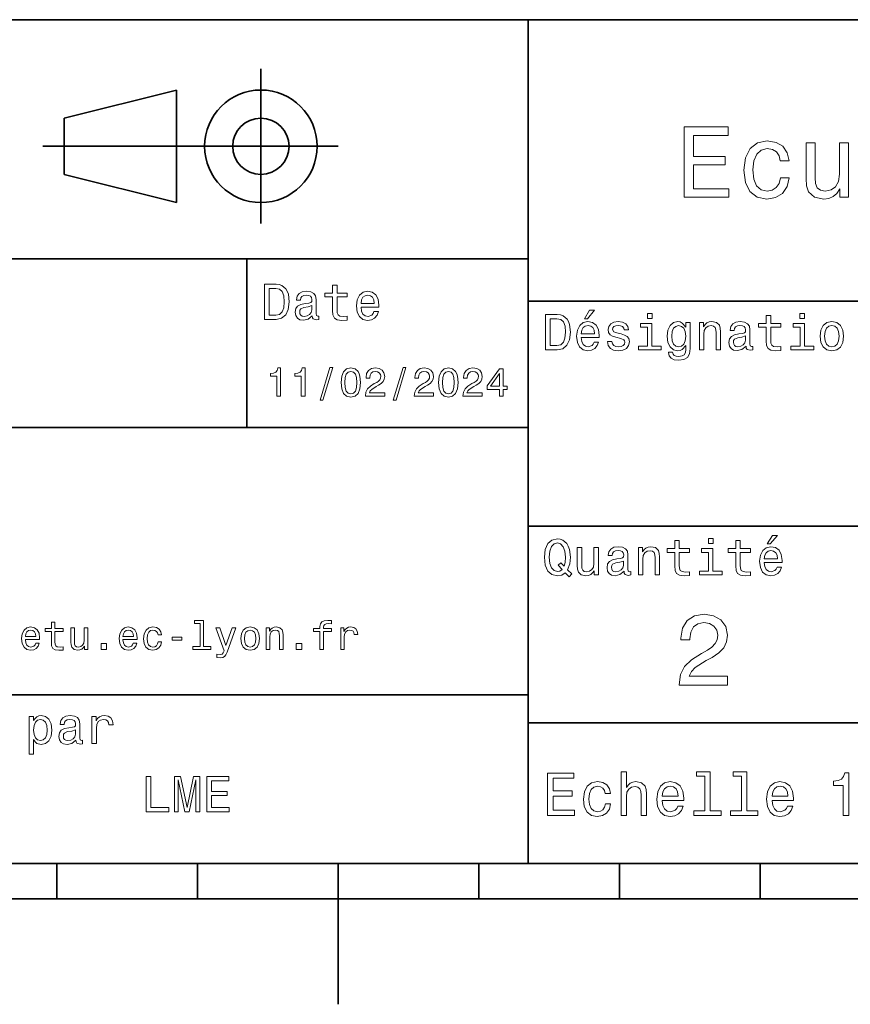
# Model space of a CAD drawing. Extents: x 0 to 297, y 0 to 210.
# Tile 5 of 9: x 126 to 185, y 0 to 70. Entities that reach past the tile are written whole.
import ezdxf

# ---------------------------------------------------------------- set-up
doc = ezdxf.new("R2010")
doc.units = 0

msp = doc.modelspace()

# ---------------------------------------------------------------- linework, layer by layer
at = {"color": 7, "lineweight": 35}
for p, q in [((97, 70), (287, 70)), ((162, 10), (162, 70)), ((127.5, 61), (148.5, 61)), ((97, 53), (162, 53)), ((162, 50), (287, 50)), ((97, 41), (162, 41)), ((162, 34), (287, 34)), ((97, 22), (162, 22)), ((162, 20), (287, 20)), ((10, 10), (287, 10)), ((97, 10), (287, 10)), ((98.5, 7.5), (198.5, 7.5))]:
    msp.add_line(p, q, dxfattribs=at)
at = {"color": 7, "lineweight": 35, "ltscale": 0.275}
msp.add_line((143, 55.5), (143, 66.5), dxfattribs=at)
at = {"color": 7, "lineweight": 35, "ltscale": 0.206155}
for p, q in [((129, 63), (137, 65)), ((137, 57), (129, 59))]:
    msp.add_line(p, q, dxfattribs=at)
at = {"color": 7, "lineweight": 35, "ltscale": 0.2}
msp.add_line((137, 65), (137, 57), dxfattribs=at)
at = {"color": 7, "lineweight": 35, "ltscale": 0.1}
msp.add_line((129, 59), (129, 63), dxfattribs=at)
at = {"color": 7, "lineweight": 35, "ltscale": 0.3}
msp.add_line((142, 41), (142, 53), dxfattribs=at)
at = {"color": 7, "lineweight": 35, "ltscale": 0.0625}
for p, q in [((128.5, 10), (128.5, 7.5)), ((138.5, 10), (138.5, 7.5)), ((158.5, 10), (158.5, 7.5)), ((168.5, 10), (168.5, 7.5)), ((178.5, 10), (178.5, 7.5))]:
    msp.add_line(p, q, dxfattribs=at)
at = {"color": 7, "lineweight": 35, "ltscale": 0.25}
msp.add_line((148.5, 10), (148.5, 0), dxfattribs=at)
at = {"color": 7, "lineweight": 13}
for points in [[(173.109512, 57.381123), (176.279541, 57.381123), (176.279541, 57.986309), (173.772339, 57.986309), (173.772339, 59.679394), (176.005768, 59.679394), (176.005768, 60.277374), (173.772339, 60.277374), (173.772339, 61.775936), (176.221893, 61.775936), (176.221893, 62.381123), (173.109512, 62.381123)], [(179.932281, 59.967579), (180.559082, 59.967579), (180.429398, 60.543945), (180.119598, 60.997837), (179.636887, 61.278816), (179.010086, 61.386887), (178.318436, 61.242794), (177.792511, 60.839336), (177.46109, 60.183716), (177.345825, 59.304752), (177.453888, 58.432995), (177.778091, 57.78458), (178.289627, 57.381123), (178.988464, 57.244236), (179.608063, 57.352303), (180.090775, 57.6549), (180.42218, 58.130402), (180.566284, 58.764408), (179.96109, 58.764408), (179.853027, 58.36095), (179.651291, 58.058357), (179.363113, 57.871037), (179.010086, 57.8134), (178.570602, 57.907059), (178.253601, 58.195244), (178.059082, 58.663544), (177.994232, 59.326366), (178.059082, 59.974781), (178.260803, 60.443081), (178.585007, 60.731266), (179.010086, 60.83213), (179.38472, 60.767288), (179.66571, 60.601585), (179.853027, 60.327808)], [(184.788177, 61.25), (184.154175, 61.25), (184.154175, 59.016571), (184.082123, 58.497837), (183.873199, 58.123196), (183.548996, 57.892651), (183.123917, 57.820602), (182.785294, 57.878242), (182.569168, 58.051151), (182.446686, 58.346542), (182.417862, 58.764408), (182.417862, 61.25), (181.783859, 61.25), (181.783859, 58.706772), (181.805481, 58.195244), (181.942368, 57.770172), (182.360229, 57.381123), (183.030258, 57.244236), (183.390488, 57.294666), (183.700287, 57.424351), (183.966858, 57.647694), (184.182999, 57.971901), (184.182999, 57.381123), (184.788177, 57.381123)], [(144.080688, 51.190563), (143.248566, 51.190563), (143.248566, 48.690563), (144.080688, 48.690563), (144.473343, 48.769814), (144.765137, 49.011169), (144.945251, 49.40382), (145.010086, 49.940563), (144.952454, 50.488113), (144.880402, 50.70425), (144.779541, 50.877163), (144.487747, 51.111313), (144.296829, 51.168949)], [(148.100861, 50.289986), (148.100861, 49.320965), (148.122482, 49.007565), (148.223343, 48.791428), (148.425079, 48.665348), (148.767288, 48.62212), (149.141937, 48.640129), (149.141937, 48.913906), (148.868149, 48.892292), (148.619598, 48.921112), (148.486313, 49.011169), (148.42868, 49.162464), (148.417862, 49.375), (148.417862, 50.289986), (149.141937, 50.289986), (149.141937, 50.560158), (148.417862, 50.560158), (148.417862, 51.125721), (148.100861, 51.125721), (148.100861, 50.560158), (147.553314, 50.560158), (147.553314, 50.289986)], [(144.055481, 50.891571), (144.329254, 50.837536), (144.516571, 50.671829), (144.628235, 50.376442), (144.664261, 49.940563), (144.624634, 49.519093), (144.51297, 49.223705), (144.322052, 49.047192), (144.055481, 48.989555), (143.583572, 48.989555), (143.583572, 50.891571)], [(146.656342, 48.942726), (146.656342, 48.931919), (146.674347, 48.809441), (146.728394, 48.722984), (146.955338, 48.654541), (147.131851, 48.683357), (147.131851, 48.928314), (147.056198, 48.917507), (146.955338, 48.96434), (146.937317, 49.108429), (146.937317, 50.109871), (146.894089, 50.365635), (146.768005, 50.54575), (146.548264, 50.65382), (146.23848, 50.693443), (145.935883, 50.650219), (145.71254, 50.52774), (145.572052, 50.336815), (145.525223, 50.084656), (145.525223, 50.063042), (145.809799, 50.063042), (145.835022, 50.21434), (145.914261, 50.322407), (146.043945, 50.387249), (146.227661, 50.412464), (146.404175, 50.394455), (146.530258, 50.34042), (146.605911, 50.246758), (146.631119, 50.117077), (146.616714, 49.965778), (146.559082, 49.890129), (146.414978, 49.854107), (146.144806, 49.825291), (145.835022, 49.760448), (145.61528, 49.645176), (145.485596, 49.465057), (145.445969, 49.19849), (145.481995, 48.960735), (145.593658, 48.784222), (145.773773, 48.67255), (146.022339, 48.632927), (146.357346, 48.708576)], [(150.121765, 49.565922), (151.389771, 49.565922), (151.393372, 49.713619), (151.335739, 50.127884), (151.177231, 50.437683), (150.925079, 50.625), (150.590057, 50.693443), (150.262253, 50.621399), (150.010086, 50.41967), (149.847977, 50.091862), (149.790344, 49.659584), (149.844376, 49.216499), (150.006485, 48.892292), (150.255051, 48.690563), (150.579254, 48.62212), (150.860229, 48.668949), (151.090775, 48.791428), (151.260086, 48.98595), (151.357346, 49.245319), (151.043945, 49.245319), (150.979111, 49.101227), (150.885452, 48.993156), (150.618881, 48.9067), (150.413544, 48.946327), (150.258652, 49.072407), (150.157776, 49.27774), (150.121765, 49.555115)], [(150.121765, 49.832493), (150.161377, 50.081055), (150.258652, 50.264771), (150.406342, 50.376442), (150.600861, 50.416069), (150.791794, 50.376442), (150.939484, 50.264771), (151.029541, 50.081055), (151.061966, 49.832493)], [(146.620316, 49.367798), (146.577087, 49.180477), (146.461823, 49.036385), (146.28891, 48.942726), (146.07637, 48.910305), (145.939484, 48.928314), (145.842224, 48.98595), (145.780975, 49.086815), (145.76297, 49.227306), (145.777374, 49.353386), (145.835022, 49.443443), (146.065567, 49.544312), (146.357346, 49.587536), (146.620316, 49.673992)], [(164.080688, 49.030979), (163.248566, 49.030979), (163.248566, 46.530979), (164.080688, 46.530979), (164.473343, 46.610229), (164.765137, 46.851585), (164.945251, 47.244236), (165.010086, 47.780979), (164.952454, 48.328529), (164.880402, 48.544666), (164.779541, 48.717579), (164.487747, 48.951729), (164.296829, 49.009365)], [(166.004318, 48.728386), (166.216858, 48.728386), (166.717575, 49.340778), (166.364548, 49.340778)], [(170.824203, 49.117435), (170.489197, 49.117435), (170.489197, 48.757202), (170.824203, 48.757202)], [(181.667145, 49.117435), (181.332138, 49.117435), (181.332138, 48.757202), (181.667145, 48.757202)], [(164.055481, 48.731987), (164.329254, 48.677952), (164.516571, 48.512245), (164.628235, 48.216858), (164.664261, 47.780979), (164.624634, 47.359509), (164.51297, 47.064121), (164.322052, 46.887608), (164.055481, 46.829971), (163.583572, 46.829971), (163.583572, 48.731987)], [(165.784576, 47.406338), (167.052597, 47.406338), (167.056198, 47.554035), (166.998566, 47.9683), (166.840057, 48.278099), (166.587891, 48.465416), (166.252884, 48.533859), (165.925079, 48.461815), (165.672913, 48.260086), (165.510803, 47.932278), (165.453171, 47.5), (165.507202, 47.056915), (165.669312, 46.732708), (165.917862, 46.530979), (166.242081, 46.462536), (166.523056, 46.509365), (166.753601, 46.631844), (166.922913, 46.826366), (167.020172, 47.085735), (166.706772, 47.085735), (166.641937, 46.941643), (166.548264, 46.833572), (166.281708, 46.747116), (166.07637, 46.786743), (165.921463, 46.912823), (165.820602, 47.118156), (165.784576, 47.395531)], [(168.623199, 47.658501), (168.317001, 47.730545), (168.090057, 47.8134), (168.014404, 47.982708), (168.036026, 48.101585), (168.111664, 48.188038), (168.234146, 48.242073), (168.41066, 48.263687), (168.579971, 48.242073), (168.713257, 48.177231), (168.799713, 48.079971), (168.835739, 47.950287), (169.145538, 47.950287), (169.145538, 47.957493), (169.091492, 48.191643), (168.943802, 48.375359), (168.713257, 48.490635), (168.41066, 48.533859), (168.104462, 48.490635), (167.881119, 48.371758), (167.740631, 48.195244), (167.697403, 47.971901), (167.729828, 47.755764), (167.830688, 47.604465), (167.996399, 47.496399), (168.237747, 47.42075), (168.590775, 47.334293), (168.806915, 47.244236), (168.864548, 47.172188), (168.886169, 47.064121), (168.853745, 46.930836), (168.767288, 46.829971), (168.626801, 46.765129), (168.439484, 46.743515), (168.241348, 46.765129), (168.09726, 46.840778), (168, 46.963257), (167.960373, 47.132565), (167.654175, 47.132565), (167.704605, 46.844379), (167.85231, 46.635445), (168.086456, 46.509365), (168.41066, 46.462536), (168.749283, 46.509365), (168.997833, 46.635445), (169.149139, 46.837173), (169.203171, 47.100143), (169.163544, 47.327087), (169.05188, 47.481987), (168.868149, 47.582851)], [(170.8134, 46.79755), (170.8134, 48.400574), (169.999283, 48.400574), (169.999283, 48.130402), (170.496399, 48.130402), (170.496399, 46.79755), (169.847977, 46.79755), (169.847977, 46.530979), (171.469025, 46.530979), (171.469025, 46.79755)], [(173.518738, 46.617435), (173.518738, 48.465416), (173.216141, 48.465416), (173.216141, 48.152016), (172.967575, 48.4366), (172.816284, 48.508644), (172.646973, 48.533859), (172.340775, 48.461815), (172.103027, 48.260086), (171.94812, 47.935879), (171.894089, 47.5), (171.94812, 47.060516), (172.103027, 46.736309), (172.340775, 46.530979), (172.646973, 46.462536), (172.819885, 46.487751), (172.963974, 46.552593), (173.216141, 46.826366), (173.216141, 46.552593), (173.187317, 46.336456), (173.108063, 46.181557), (172.956772, 46.091499), (172.729828, 46.059078), (172.531708, 46.080692), (172.391205, 46.134727), (172.30835, 46.228386), (172.283142, 46.354465), (171.976944, 46.354465), (171.976944, 46.340057), (172.023773, 46.109509), (172.167862, 45.9366), (172.398407, 45.824928), (172.711823, 45.785301), (173.086456, 45.839336), (173.335022, 45.990635), (173.47551, 46.253601)], [(174.181549, 46.530979), (174.498566, 46.530979), (174.498566, 47.647694), (174.530975, 47.903458), (174.635452, 48.090778), (174.797546, 48.206051), (175.013687, 48.249279), (175.1866, 48.213257), (175.294662, 48.115993), (175.348709, 47.953888), (175.366714, 47.737751), (175.366714, 46.530979), (175.683716, 46.530979), (175.683716, 47.802593), (175.669312, 48.058357), (175.604462, 48.270893), (175.391937, 48.465416), (175.060516, 48.533859), (174.876801, 48.508644), (174.721909, 48.440201), (174.588623, 48.324928), (174.484146, 48.170029), (174.484146, 48.465416), (174.181549, 48.465416)], [(177.499283, 46.783142), (177.499283, 46.772335), (177.517288, 46.649857), (177.57132, 46.5634), (177.798264, 46.494957), (177.974777, 46.523773), (177.974777, 46.76873), (177.899139, 46.757923), (177.798264, 46.804756), (177.780258, 46.948845), (177.780258, 47.950287), (177.73703, 48.206051), (177.610947, 48.386166), (177.391205, 48.494236), (177.081406, 48.533859), (176.778824, 48.490635), (176.555481, 48.368156), (176.414978, 48.177231), (176.368149, 47.925072), (176.368149, 47.903458), (176.65274, 47.903458), (176.677948, 48.054756), (176.757202, 48.162823), (176.886887, 48.227665), (177.070602, 48.25288), (177.247116, 48.234871), (177.373199, 48.180836), (177.448853, 48.087173), (177.47406, 47.957493), (177.459656, 47.806194), (177.402023, 47.730545), (177.257919, 47.694523), (176.987747, 47.665707), (176.677948, 47.600864), (176.458206, 47.485592), (176.328537, 47.305473), (176.28891, 47.038906), (176.324921, 46.801151), (176.4366, 46.624638), (176.616714, 46.512966), (176.86528, 46.473343), (177.200287, 46.548992)], [(178.943802, 48.130402), (178.943802, 47.161381), (178.965424, 46.84798), (179.066284, 46.631844), (179.268005, 46.505764), (179.610229, 46.462536), (179.984863, 46.480545), (179.984863, 46.754322), (179.71109, 46.732708), (179.46254, 46.761528), (179.329254, 46.851585), (179.271606, 47.00288), (179.260803, 47.215416), (179.260803, 48.130402), (179.984863, 48.130402), (179.984863, 48.400574), (179.260803, 48.400574), (179.260803, 48.966137), (178.943802, 48.966137), (178.943802, 48.400574), (178.396255, 48.400574), (178.396255, 48.130402)], [(181.656342, 46.79755), (181.656342, 48.400574), (180.842224, 48.400574), (180.842224, 48.130402), (181.33934, 48.130402), (181.33934, 46.79755), (180.690918, 46.79755), (180.690918, 46.530979), (182.311966, 46.530979), (182.311966, 46.79755)], [(182.762253, 47.496399), (182.819885, 47.056915), (182.985596, 46.732708), (183.248566, 46.530979), (183.601593, 46.462536), (183.951004, 46.530979), (184.213974, 46.729107), (184.379684, 47.053314), (184.440918, 47.496399), (184.379684, 47.935879), (184.213974, 48.263687), (183.951004, 48.461815), (183.601593, 48.533859), (183.248566, 48.461815), (182.985596, 48.260086), (182.819885, 47.935879)], [(165.784576, 47.672909), (165.824203, 47.921471), (165.921463, 48.105186), (166.069168, 48.216858), (166.263687, 48.256485), (166.454605, 48.216858), (166.60231, 48.105186), (166.692368, 47.921471), (166.724777, 47.672909)], [(172.221909, 47.5), (172.254318, 47.820606), (172.351593, 48.058357), (172.502884, 48.198845), (172.704605, 48.249279), (172.917145, 48.198845), (173.075653, 48.058357), (173.172913, 47.820606), (173.208939, 47.5), (173.172913, 47.172188), (173.075653, 46.938038), (172.917145, 46.793949), (172.704605, 46.747116), (172.502884, 46.793949), (172.351593, 46.938038), (172.254318, 47.175793)], [(183.086456, 47.5), (183.118881, 47.824207), (183.219742, 48.058357), (183.381851, 48.20245), (183.601593, 48.25288), (183.817719, 48.20245), (183.979828, 48.061958), (184.080688, 47.824207), (184.116714, 47.5), (184.080688, 47.172188), (183.979828, 46.934437), (183.817719, 46.790344), (183.601593, 46.743515), (183.381851, 46.790344), (183.219742, 46.934437), (183.118881, 47.172188)], [(177.463257, 47.208214), (177.420029, 47.020893), (177.304749, 46.876801), (177.131851, 46.783142), (176.919312, 46.750721), (176.782425, 46.76873), (176.68515, 46.826366), (176.623917, 46.927231), (176.605911, 47.067722), (176.620316, 47.193802), (176.677948, 47.283859), (176.908508, 47.384727), (177.200287, 47.427952), (177.463257, 47.514408)], [(144.14122, 43.224785), (144.403458, 43.224785), (144.403458, 45.239193), (144.207504, 45.239193), (144.155624, 45.0634), (144.05188, 44.945248), (143.893372, 44.876083), (143.674362, 44.853027), (143.674362, 44.648415), (144.14122, 44.648415)], [(145.876083, 43.224785), (146.138336, 43.224785), (146.138336, 45.239193), (145.942368, 45.239193), (145.890488, 45.0634), (145.786743, 44.945248), (145.62825, 44.876083), (145.409225, 44.853027), (145.409225, 44.648415), (145.876083, 44.648415)], [(147.213257, 42.956772), (147.412109, 42.956772), (148.109512, 45.279541), (147.907791, 45.279541)], [(148.703171, 44.201729), (148.746399, 43.749279), (148.881851, 43.426514), (149.097992, 43.230549), (149.397705, 43.167149), (149.694534, 43.230549), (149.910675, 43.426514), (150.043228, 43.749279), (150.08934, 44.201729), (150.043228, 44.651299), (149.98848, 44.829971), (149.910675, 44.976948), (149.694534, 45.172913), (149.397705, 45.239193), (149.097992, 45.172913), (148.881851, 44.974064), (148.746399, 44.651299)], [(148.979828, 44.201729), (149.002884, 44.550434), (149.074936, 44.801155), (149.20462, 44.948128), (149.397705, 45), (149.587906, 44.948128), (149.71759, 44.801155), (149.789627, 44.550434), (149.812683, 44.201729), (149.789627, 43.850143), (149.71759, 43.599426), (149.587906, 43.45245), (149.397705, 43.403458), (149.20462, 43.45245), (149.074936, 43.599426), (149.002884, 43.850143)], [(150.429398, 43.224785), (151.804047, 43.224785), (151.804047, 43.472622), (150.71759, 43.472622), (150.778107, 43.60807), (150.881851, 43.720463), (151.201736, 43.925072), (151.371765, 44.011528), (151.561966, 44.135448), (151.697418, 44.279541), (151.775223, 44.44957), (151.804047, 44.642651), (151.755051, 44.884727), (151.619598, 45.074928), (151.412109, 45.195965), (151.144104, 45.239193), (150.867447, 45.190201), (150.657059, 45.054756), (150.521622, 44.838619), (150.47551, 44.553314), (150.47551, 44.51297), (150.737762, 44.51297), (150.737762, 44.536022), (150.763687, 44.731991), (150.841507, 44.876083), (150.965424, 44.9683), (151.129684, 45), (151.296829, 44.971184), (151.420746, 44.899136), (151.50145, 44.786743), (151.530258, 44.645535), (151.510086, 44.51297), (151.455338, 44.400578), (151.363113, 44.302593), (151.236313, 44.216141), (151.066284, 44.12392), (150.783859, 43.945248), (150.585022, 43.755043), (150.466858, 43.524498), (150.429398, 43.233429)], [(152.417877, 42.956772), (152.616714, 42.956772), (153.314133, 45.279541), (153.112396, 45.279541)], [(153.899139, 43.224785), (155.273773, 43.224785), (155.273773, 43.472622), (154.187317, 43.472622), (154.247849, 43.60807), (154.351593, 43.720463), (154.671478, 43.925072), (154.841507, 44.011528), (155.031708, 44.135448), (155.167145, 44.279541), (155.244965, 44.44957), (155.273773, 44.642651), (155.224792, 44.884727), (155.08934, 45.074928), (154.881851, 45.195965), (154.613831, 45.239193), (154.337173, 45.190201), (154.126801, 45.054756), (153.991364, 44.838619), (153.945251, 44.553314), (153.945251, 44.51297), (154.207504, 44.51297), (154.207504, 44.536022), (154.233429, 44.731991), (154.311249, 44.876083), (154.435165, 44.9683), (154.599426, 45), (154.766571, 44.971184), (154.890488, 44.899136), (154.971191, 44.786743), (155, 44.645535), (154.979828, 44.51297), (154.925079, 44.400578), (154.832855, 44.302593), (154.706055, 44.216141), (154.536026, 44.12392), (154.253601, 43.945248), (154.054764, 43.755043), (153.9366, 43.524498), (153.899139, 43.233429)], [(155.642654, 44.201729), (155.685883, 43.749279), (155.821335, 43.426514), (156.037476, 43.230549), (156.337173, 43.167149), (156.634003, 43.230549), (156.850143, 43.426514), (156.982712, 43.749279), (157.028824, 44.201729), (156.982712, 44.651299), (156.927963, 44.829971), (156.850143, 44.976948), (156.634003, 45.172913), (156.337173, 45.239193), (156.037476, 45.172913), (155.821335, 44.974064), (155.685883, 44.651299)], [(155.919312, 44.201729), (155.942368, 44.550434), (156.01442, 44.801155), (156.144104, 44.948128), (156.337173, 45), (156.527374, 44.948128), (156.657059, 44.801155), (156.729111, 44.550434), (156.752167, 44.201729), (156.729111, 43.850143), (156.657059, 43.599426), (156.527374, 43.45245), (156.337173, 43.403458), (156.144104, 43.45245), (156.01442, 43.599426), (155.942368, 43.850143)], [(157.368881, 43.224785), (158.743515, 43.224785), (158.743515, 43.472622), (157.657059, 43.472622), (157.71759, 43.60807), (157.821335, 43.720463), (158.14122, 43.925072), (158.311249, 44.011528), (158.50145, 44.135448), (158.636887, 44.279541), (158.714706, 44.44957), (158.743515, 44.642651), (158.694534, 44.884727), (158.559082, 45.074928), (158.351593, 45.195965), (158.083572, 45.239193), (157.806915, 45.190201), (157.596542, 45.054756), (157.461105, 44.838619), (157.414993, 44.553314), (157.414993, 44.51297), (157.677231, 44.51297), (157.677231, 44.536022), (157.703171, 44.731991), (157.780991, 44.876083), (157.904907, 44.9683), (158.069168, 45), (158.236313, 44.971184), (158.360229, 44.899136), (158.440918, 44.786743), (158.469742, 44.645535), (158.44957, 44.51297), (158.394821, 44.400578), (158.302597, 44.302593), (158.175797, 44.216141), (158.005768, 44.12392), (157.723343, 43.945248), (157.524506, 43.755043), (157.406342, 43.524498), (157.368881, 43.233429)], [(159.965424, 43.224785), (160.224792, 43.224785), (160.224792, 43.720463), (160.510086, 43.720463), (160.510086, 43.951008), (160.224792, 43.951008), (160.224792, 45.181557), (159.96254, 45.181557), (159.086456, 43.974064), (159.086456, 43.720463), (159.965424, 43.720463)], [(159.328537, 43.951008), (159.965424, 44.847263), (159.965424, 43.951008)], [(164.642654, 30.685879), (164.916428, 30.401297), (165.107346, 30.592218), (164.811966, 30.894812), (164.963257, 31.305475), (165.010086, 31.780979), (164.941635, 32.339336), (164.862396, 32.56628), (164.757919, 32.753601), (164.46254, 33.009365), (164.282425, 33.074207), (164.08429, 33.099422), (163.702454, 33.009365), (163.41066, 32.757202), (163.223343, 32.342937), (163.158508, 31.780979), (163.223343, 31.219019), (163.407059, 30.804754), (163.698853, 30.54899), (164.08429, 30.462536), (164.39769, 30.520172)], [(172.438034, 32.130402), (172.438034, 31.161383), (172.459656, 30.847982), (172.560516, 30.631844), (172.762253, 30.505762), (173.104462, 30.462536), (173.479111, 30.480547), (173.479111, 30.754322), (173.205338, 30.732708), (172.956772, 30.761526), (172.823486, 30.851583), (172.765854, 31.002882), (172.755035, 31.215418), (172.755035, 32.130402), (173.479111, 32.130402), (173.479111, 32.400574), (172.755035, 32.400574), (172.755035, 32.966137), (172.438034, 32.966137), (172.438034, 32.400574), (171.890488, 32.400574), (171.890488, 32.130402)], [(175.161377, 33.117435), (174.82637, 33.117435), (174.82637, 32.757202), (175.161377, 32.757202)], [(176.775223, 32.130402), (176.775223, 31.161383), (176.796829, 30.847982), (176.89769, 30.631844), (177.099426, 30.505762), (177.44165, 30.462536), (177.816284, 30.480547), (177.816284, 30.754322), (177.542511, 30.732708), (177.293945, 30.761526), (177.16066, 30.851583), (177.103027, 31.002882), (177.092224, 31.215418), (177.092224, 32.130402), (177.816284, 32.130402), (177.816284, 32.400574), (177.092224, 32.400574), (177.092224, 32.966137), (176.775223, 32.966137), (176.775223, 32.400574), (176.227661, 32.400574), (176.227661, 32.130402)], [(179.015854, 32.728386), (179.228394, 32.728386), (179.729111, 33.340778), (179.376083, 33.340778)], [(164.41571, 30.916426), (164.260803, 30.801151), (164.08429, 30.765129), (163.850143, 30.829971), (163.666428, 31.024494), (163.543945, 31.341497), (163.504318, 31.780979), (163.543945, 32.216858), (163.662827, 32.537464), (163.846542, 32.731987), (164.08429, 32.80043), (164.318451, 32.731987), (164.502167, 32.533859), (164.621033, 32.213257), (164.664261, 31.780979), (164.631851, 31.40634), (164.5634, 31.150576), (164.329254, 31.395533), (164.13472, 31.211815)], [(166.998566, 32.465416), (166.681549, 32.465416), (166.681549, 31.348703), (166.645538, 31.089336), (166.541061, 30.902016), (166.378967, 30.786743), (166.166428, 30.750719), (165.997116, 30.779539), (165.889053, 30.865993), (165.827805, 31.013687), (165.8134, 31.222622), (165.8134, 32.465416), (165.496399, 32.465416), (165.496399, 31.193804), (165.507202, 30.93804), (165.575653, 30.725504), (165.784576, 30.530979), (166.119598, 30.462536), (166.299713, 30.487751), (166.454605, 30.552593), (166.587891, 30.664265), (166.695969, 30.826368), (166.695969, 30.530979), (166.998566, 30.530979)], [(168.824921, 30.78314), (168.824921, 30.772333), (168.842941, 30.649855), (168.896973, 30.5634), (169.123917, 30.494957), (169.30043, 30.523775), (169.30043, 30.768732), (169.224777, 30.757925), (169.123917, 30.804754), (169.105911, 30.948847), (169.105911, 31.950287), (169.062683, 32.206051), (168.9366, 32.386166), (168.716858, 32.494236), (168.407059, 32.533859), (168.104462, 32.490635), (167.881119, 32.368156), (167.740631, 32.177231), (167.693802, 31.925072), (167.693802, 31.903458), (167.978394, 31.903458), (168.003601, 32.054756), (168.082855, 32.162823), (168.21254, 32.227665), (168.396255, 32.25288), (168.572769, 32.234871), (168.698853, 32.180836), (168.77449, 32.087173), (168.799713, 31.957493), (168.785309, 31.806194), (168.727661, 31.730547), (168.583572, 31.694523), (168.3134, 31.665705), (168.003601, 31.600864), (167.783859, 31.48559), (167.654175, 31.305475), (167.614548, 31.038904), (167.650574, 30.801151), (167.762253, 30.62464), (167.942368, 30.512968), (168.190918, 30.473343), (168.52594, 30.54899)], [(169.844376, 30.530979), (170.161377, 30.530979), (170.161377, 31.647694), (170.193802, 31.903458), (170.298279, 32.090778), (170.460373, 32.206051), (170.676514, 32.249279), (170.849426, 32.213257), (170.957489, 32.115993), (171.011536, 31.95389), (171.029541, 31.737751), (171.029541, 30.530979), (171.346542, 30.530979), (171.346542, 31.802593), (171.332138, 32.058357), (171.267288, 32.270893), (171.054749, 32.465416), (170.723343, 32.533859), (170.539627, 32.508644), (170.38472, 32.440201), (170.251434, 32.324928), (170.146973, 32.170029), (170.146973, 32.465416), (169.844376, 32.465416)], [(175.150574, 30.79755), (175.150574, 32.400574), (174.336456, 32.400574), (174.336456, 32.130402), (174.833572, 32.130402), (174.833572, 30.79755), (174.185165, 30.79755), (174.185165, 30.530979), (175.806198, 30.530979), (175.806198, 30.79755)], [(178.796112, 31.40634), (180.064117, 31.40634), (180.067719, 31.554033), (180.010086, 31.9683), (179.851593, 32.278099), (179.599426, 32.465416), (179.264404, 32.533859), (178.9366, 32.461815), (178.684433, 32.260086), (178.522339, 31.932276), (178.464691, 31.5), (178.518738, 31.056915), (178.680832, 30.732708), (178.929398, 30.530979), (179.253601, 30.462536), (179.534576, 30.509365), (179.765137, 30.631844), (179.934433, 30.826368), (180.031708, 31.085733), (179.718292, 31.085733), (179.653458, 30.941643), (179.559799, 30.833572), (179.293228, 30.747118), (179.087891, 30.786743), (178.932999, 30.912823), (178.832138, 31.118155), (178.796112, 31.395533)], [(178.796112, 31.672911), (178.835739, 31.921469), (178.932999, 32.105186), (179.080688, 32.216858), (179.275208, 32.256485), (179.466141, 32.216858), (179.613831, 32.105186), (179.703888, 31.921469), (179.736313, 31.672911)], [(168.78891, 31.208212), (168.745682, 31.020893), (168.630402, 30.876801), (168.457489, 30.78314), (168.244965, 30.750719), (168.108063, 30.768732), (168.010803, 30.826368), (167.94957, 30.927233), (167.931549, 31.067722), (167.945969, 31.193804), (168.003601, 31.283861), (168.234146, 31.384726), (168.52594, 31.427954), (168.78891, 31.514408)], [(172.742065, 22.700289), (176.178665, 22.700289), (176.178665, 23.319885), (173.462524, 23.319885), (173.613831, 23.658503), (173.873199, 23.939482), (174.672897, 24.45101), (175.097977, 24.667147), (175.573486, 24.976946), (175.912094, 25.337177), (176.106628, 25.762249), (176.178665, 26.244957), (176.056183, 26.850143), (175.717575, 27.325649), (175.198837, 27.628242), (174.528809, 27.736313), (173.837173, 27.613834), (173.311234, 27.275217), (172.97261, 26.734871), (172.857346, 26.021614), (172.857346, 25.92075), (173.512955, 25.92075), (173.512955, 25.978386), (173.577805, 26.4683), (173.772324, 26.828531), (174.082123, 27.059078), (174.492783, 27.138329), (174.91066, 27.066282), (175.220459, 26.886168), (175.42218, 26.605188), (175.494232, 26.252163), (175.443802, 25.92075), (175.306915, 25.639771), (175.076355, 25.394814), (174.759354, 25.178675), (174.33429, 24.948128), (173.628235, 24.501442), (173.131119, 24.025938), (172.835724, 23.449568), (172.742065, 22.721903)], [(126.250725, 25.925074), (127.265129, 25.925074), (127.268013, 26.043228), (127.221909, 26.374641), (127.0951, 26.622478), (126.893372, 26.772335), (126.625366, 26.827091), (126.363113, 26.769453), (126.161385, 26.60807), (126.0317, 26.345821), (125.985596, 26), (126.028824, 25.645535), (126.158501, 25.386168), (126.357353, 25.224785), (126.616714, 25.170031), (126.841499, 25.207495), (127.02594, 25.305477), (127.161385, 25.461096), (127.239197, 25.668589), (126.988472, 25.668589), (126.9366, 25.553314), (126.861671, 25.46686), (126.648415, 25.397696), (126.484154, 25.429396), (126.360229, 25.53026), (126.279541, 25.694525), (126.250725, 25.916428)], [(126.250725, 26.138329), (126.282425, 26.337177), (126.360229, 26.48415), (126.478386, 26.573488), (126.63401, 26.605188), (126.786743, 26.573488), (126.9049, 26.48415), (126.976944, 26.337177), (127.002884, 26.138329)], [(128.103745, 26.504324), (128.103745, 25.729107), (128.121033, 25.478388), (128.201736, 25.305477), (128.363113, 25.204613), (128.636887, 25.170031), (128.9366, 25.184439), (128.9366, 25.40346), (128.717575, 25.386168), (128.518738, 25.409224), (128.412109, 25.48127), (128.365997, 25.602306), (128.357346, 25.772335), (128.357346, 26.504324), (128.9366, 26.504324), (128.9366, 26.720463), (128.357346, 26.720463), (128.357346, 27.172913), (128.103745, 27.172913), (128.103745, 26.720463), (127.66571, 26.720463), (127.66571, 26.504324)], [(130.69165, 26.772335), (130.438049, 26.772335), (130.438049, 25.878963), (130.409225, 25.671471), (130.325653, 25.521614), (130.195969, 25.429396), (130.02594, 25.400578), (129.890488, 25.423632), (129.804031, 25.492796), (129.755051, 25.610952), (129.743515, 25.778099), (129.743515, 26.772335), (129.489914, 26.772335), (129.489914, 25.755045), (129.498566, 25.550434), (129.553314, 25.380404), (129.720459, 25.224785), (129.98848, 25.170031), (130.132568, 25.190203), (130.256485, 25.242075), (130.363113, 25.331413), (130.44957, 25.461096), (130.44957, 25.224785), (130.69165, 25.224785)], [(133.190201, 25.925074), (134.20462, 25.925074), (134.207489, 26.043228), (134.161392, 26.374641), (134.034592, 26.622478), (133.832855, 26.772335), (133.56485, 26.827091), (133.302597, 26.769453), (133.100861, 26.60807), (132.971191, 26.345821), (132.925079, 26), (132.968307, 25.645535), (133.097992, 25.386168), (133.296829, 25.224785), (133.556198, 25.170031), (133.780975, 25.207495), (133.965424, 25.305477), (134.100861, 25.461096), (134.17868, 25.668589), (133.927963, 25.668589), (133.876083, 25.553314), (133.801147, 25.46686), (133.587906, 25.397696), (133.42363, 25.429396), (133.299713, 25.53026), (133.219025, 25.694525), (133.190201, 25.916428)], [(133.190201, 26.138329), (133.221909, 26.337177), (133.299713, 26.48415), (133.417877, 26.573488), (133.573486, 26.605188), (133.726227, 26.573488), (133.844391, 26.48415), (133.916428, 26.337177), (133.942368, 26.138329)], [(135.688766, 26.259367), (135.939484, 26.259367), (135.887604, 26.489914), (135.763702, 26.671471), (135.570618, 26.783863), (135.319885, 26.827091), (135.043228, 26.769453), (134.832855, 26.60807), (134.700287, 26.345821), (134.654175, 25.994238), (134.697418, 25.645535), (134.827087, 25.386168), (135.031708, 25.224785), (135.311249, 25.170031), (135.559082, 25.213257), (135.752167, 25.334295), (135.884735, 25.524496), (135.942368, 25.778099), (135.700287, 25.778099), (135.657074, 25.616716), (135.57637, 25.495678), (135.461105, 25.42075), (135.319885, 25.397696), (135.144104, 25.43516), (135.017303, 25.550434), (134.939484, 25.737753), (134.913544, 26.002882), (134.939484, 26.262249), (135.020172, 26.449568), (135.149857, 26.564842), (135.319885, 26.605188), (135.469742, 26.579252), (135.582138, 26.51297), (135.657074, 26.40346)], [(138.677246, 27.080692), (138.677246, 25.438042), (138.155624, 25.438042), (138.155624, 25.224785), (139.44957, 25.224785), (139.44957, 25.438042), (138.930847, 25.438042), (138.930847, 27.293949), (138.279541, 27.293949), (138.279541, 27.080692)], [(140.948135, 26.772335), (140.504333, 25.49856), (140.069168, 26.772335), (139.792511, 26.772335), (140.380402, 25.13833), (140.328537, 24.994238), (140.247849, 24.896255), (140.112396, 24.864553), (139.878967, 24.893373), (139.878967, 24.648417), (140.123932, 24.62536), (140.299713, 24.648417), (140.423645, 24.720463), (140.51297, 24.844381), (140.59079, 25.025938), (141.219025, 26.772335)], [(141.567734, 25.99712), (141.613831, 25.645535), (141.746399, 25.386168), (141.956787, 25.224785), (142.239197, 25.170031), (142.518738, 25.224785), (142.729111, 25.383286), (142.861679, 25.642653), (142.910675, 25.99712), (142.861679, 26.348703), (142.729111, 26.610952), (142.518738, 26.769453), (142.239197, 26.827091), (141.956787, 26.769453), (141.746399, 26.60807), (141.613831, 26.348703)], [(141.827087, 26), (141.853027, 26.259367), (141.933716, 26.446688), (142.063416, 26.56196), (142.239197, 26.602306), (142.412109, 26.56196), (142.541794, 26.449568), (142.622482, 26.259367), (142.651306, 26), (142.622482, 25.737753), (142.541794, 25.547552), (142.412109, 25.432278), (142.239197, 25.394814), (142.063416, 25.432278), (141.933716, 25.547552), (141.853027, 25.737753)], [(143.377533, 25.224785), (143.631134, 25.224785), (143.631134, 26.118156), (143.657074, 26.322767), (143.740646, 26.472624), (143.870331, 26.564842), (144.043243, 26.599424), (144.181564, 26.570606), (144.268021, 26.492796), (144.311249, 26.363113), (144.325653, 26.190203), (144.325653, 25.224785), (144.579254, 25.224785), (144.579254, 26.242077), (144.567734, 26.446688), (144.515854, 26.616716), (144.345825, 26.772335), (144.080704, 26.827091), (143.933731, 26.806917), (143.809814, 26.752163), (143.703186, 26.659943), (143.619598, 26.536024), (143.619598, 26.772335), (143.377533, 26.772335)], [(147.198853, 26.504324), (147.198853, 25.224785), (147.452454, 25.224785), (147.452454, 26.504324), (148.028824, 26.504324), (148.028824, 26.720463), (147.452454, 26.720463), (147.452454, 26.815563), (147.472626, 26.930836), (147.53891, 27.008646), (147.651306, 27.054756), (147.812683, 27.072046), (148.028824, 27.06052), (148.028824, 27.279539), (147.755051, 27.293949), (147.507217, 27.268013), (147.334305, 27.190203), (147.23056, 27.054756), (147.198853, 26.861671), (147.198853, 26.720463), (146.734879, 26.720463), (146.734879, 26.504324)], [(148.677246, 25.224785), (148.930847, 25.224785), (148.930847, 26.10951), (148.956787, 26.322767), (149.034592, 26.475506), (149.161392, 26.567724), (149.331421, 26.599424), (149.458221, 26.579252), (149.553314, 26.521614), (149.610962, 26.423632), (149.631134, 26.291067), (149.887619, 26.291067), (149.853027, 26.524496), (149.757935, 26.691643), (149.599426, 26.792507), (149.383301, 26.827091), (149.236328, 26.804035), (149.109528, 26.746399), (148.997131, 26.648417), (148.907791, 26.515852), (148.907791, 26.772335), (148.677246, 26.772335)], [(136.685883, 25.884727), (137.383286, 25.884727), (137.383286, 26.112392), (136.685883, 26.112392)], [(131.631134, 25.224785), (132.028824, 25.224785), (132.028824, 25.654181), (131.631134, 25.654181)], [(145.510101, 25.224785), (145.907791, 25.224785), (145.907791, 25.654181), (145.510101, 25.654181)], [(126.829254, 20.166426), (126.829254, 20.465418), (126.512253, 20.465418), (126.512253, 17.7817), (126.829254, 17.7817), (126.829254, 18.826368), (126.940926, 18.657061), (127.067009, 18.545389), (127.38401, 18.462536), (127.6866, 18.530979), (127.924355, 18.736311), (128.079254, 19.060518), (128.136887, 19.5), (128.079254, 19.935879), (127.924355, 20.260086), (127.6866, 20.461815), (127.38401, 20.533861), (127.211098, 20.512247), (127.0634, 20.443804), (126.937325, 20.328529)], [(129.847992, 18.78314), (129.847992, 18.772333), (129.865997, 18.649855), (129.920029, 18.5634), (130.146973, 18.494957), (130.323486, 18.523775), (130.323486, 18.768732), (130.247849, 18.757925), (130.146973, 18.804754), (130.128967, 18.948847), (130.128967, 19.950287), (130.085739, 20.206051), (129.959656, 20.386166), (129.739914, 20.494236), (129.430115, 20.533861), (129.127533, 20.490633), (128.904175, 20.368155), (128.763687, 20.177233), (128.716858, 19.925072), (128.716858, 19.903458), (129.00145, 19.903458), (129.026657, 20.054754), (129.105911, 20.162823), (129.235596, 20.227665), (129.419312, 20.252882), (129.595825, 20.234869), (129.721909, 20.180836), (129.797562, 20.087175), (129.822769, 19.957493), (129.808365, 19.806194), (129.750732, 19.730547), (129.606628, 19.694523), (129.336456, 19.665705), (129.026657, 19.600864), (128.806915, 19.48559), (128.677246, 19.305475), (128.637619, 19.038904), (128.67363, 18.801151), (128.785309, 18.62464), (128.965424, 18.512968), (129.213989, 18.473343), (129.548996, 18.54899)], [(130.986313, 18.530979), (131.303314, 18.530979), (131.303314, 19.636887), (131.335739, 19.903458), (131.432999, 20.094379), (131.591507, 20.209654), (131.804047, 20.249279), (131.96254, 20.224062), (132.081421, 20.152016), (132.153473, 20.029537), (132.17868, 19.863832), (132.499283, 19.863832), (132.456055, 20.155619), (132.337189, 20.364553), (132.139053, 20.490633), (131.868881, 20.533861), (131.685165, 20.505043), (131.526657, 20.432997), (131.386169, 20.310518), (131.274506, 20.144812), (131.274506, 20.465418), (130.986313, 20.465418)], [(127.329971, 18.747118), (127.117439, 18.793947), (126.96254, 18.93804), (126.86528, 19.17219), (126.832855, 19.5), (126.86528, 19.824207), (126.96254, 20.058357), (127.117439, 20.198847), (127.329971, 20.249279), (127.524498, 20.198847), (127.679398, 20.054754), (127.776657, 19.820604), (127.812683, 19.5), (127.776657, 19.175793), (127.679398, 18.93804), (127.524498, 18.793947)], [(129.811966, 19.208212), (129.768738, 19.020893), (129.653458, 18.876801), (129.48056, 18.78314), (129.268021, 18.750719), (129.131134, 18.768732), (129.033875, 18.826368), (128.972626, 18.927233), (128.95462, 19.067722), (128.969025, 19.193804), (129.026657, 19.283861), (129.257202, 19.384726), (129.548996, 19.427954), (129.811966, 19.514408)], [(134.84726, 13.690562), (136.453888, 13.690562), (136.453888, 13.993155), (135.178665, 13.993155), (135.178665, 16.190563), (134.84726, 16.190563)], [(136.846542, 13.690562), (137.123917, 13.690562), (137.123917, 15.960014), (137.592209, 13.690562), (137.902008, 13.690562), (138.366714, 15.960014), (138.366714, 13.690562), (138.64769, 13.690562), (138.64769, 16.190563), (138.208206, 16.190563), (137.747116, 13.985951), (137.289627, 16.190563), (136.846542, 16.190563)], [(139.15921, 13.690562), (140.744232, 13.690562), (140.744232, 13.993155), (139.490631, 13.993155), (139.490631, 14.839698), (140.607346, 14.839698), (140.607346, 15.138689), (139.490631, 15.138689), (139.490631, 15.887968), (140.715408, 15.887968), (140.715408, 16.190563), (139.15921, 16.190563)], [(163.393372, 13.428675), (165.295395, 13.428675), (165.295395, 13.791787), (163.791061, 13.791787), (163.791061, 14.807637), (165.131119, 14.807637), (165.131119, 15.166427), (163.791061, 15.166427), (163.791061, 16.065563), (165.260803, 16.065563), (165.260803, 16.428675), (163.393372, 16.428675)], [(168.610947, 13.428675), (168.991348, 13.428675), (168.991348, 14.768732), (169.030258, 15.075649), (169.155624, 15.300432), (169.350143, 15.438761), (169.609512, 15.490635), (169.817001, 15.447407), (169.946686, 15.330692), (170.011536, 15.136168), (170.033142, 14.876801), (170.033142, 13.428675), (170.413544, 13.428675), (170.413544, 14.954612), (170.396255, 15.261528), (170.318451, 15.516571), (170.0634, 15.75), (169.66571, 15.832133), (169.44957, 15.801874), (169.263687, 15.719741), (169.108063, 15.590058), (168.991348, 15.412825), (168.991348, 16.532421), (168.610947, 16.532421)], [(174.572052, 16.212536), (174.572052, 13.748559), (173.789627, 13.748559), (173.789627, 13.428675), (175.730545, 13.428675), (175.730545, 13.748559), (174.952454, 13.748559), (174.952454, 16.532421), (173.97551, 16.532421), (173.97551, 16.212536)], [(177.174347, 16.212536), (177.174347, 13.748559), (176.391937, 13.748559), (176.391937, 13.428675), (178.332855, 13.428675), (178.332855, 13.748559), (177.554749, 13.748559), (177.554749, 16.532421), (176.577805, 16.532421), (176.577805, 16.212536)], [(184.416412, 13.428675), (184.809784, 13.428675), (184.809784, 16.450289), (184.515839, 16.450289), (184.438034, 16.1866), (184.28241, 16.009367), (184.044662, 15.905621), (183.716125, 15.871038), (183.716125, 15.564121), (184.416412, 15.564121)], [(167.48703, 14.980548), (167.863113, 14.980548), (167.785309, 15.326369), (167.599426, 15.598703), (167.309799, 15.767292), (166.933716, 15.832133), (166.518738, 15.745678), (166.203171, 15.503603), (166.004318, 15.110231), (165.935165, 14.582853), (166, 14.059798), (166.194519, 13.67075), (166.501434, 13.428675), (166.920746, 13.346542), (167.292511, 13.411384), (167.582138, 13.592939), (167.780975, 13.878242), (167.867432, 14.258646), (167.504318, 14.258646), (167.439484, 14.016571), (167.318451, 13.835014), (167.145538, 13.722623), (166.933716, 13.688041), (166.670029, 13.744237), (166.479828, 13.917148), (166.363113, 14.198127), (166.324203, 14.595821), (166.363113, 14.984871), (166.484146, 15.26585), (166.67868, 15.438761), (166.933716, 15.49928), (167.158508, 15.460375), (167.327087, 15.360951), (167.439484, 15.196686)], [(171.546112, 14.479107), (173.067719, 14.479107), (173.072052, 14.656341), (173.002884, 15.153459), (172.812683, 15.525217), (172.510086, 15.75), (172.108063, 15.832133), (171.714691, 15.745678), (171.412109, 15.503603), (171.217575, 15.110231), (171.148422, 14.591499), (171.213257, 14.059798), (171.407776, 13.67075), (171.706055, 13.428675), (172.095108, 13.346542), (172.432281, 13.402739), (172.708939, 13.549712), (172.912109, 13.783141), (173.028824, 14.09438), (172.65274, 14.09438), (172.574936, 13.92147), (172.46254, 13.791787), (172.142654, 13.688041), (171.896255, 13.735591), (171.710373, 13.886888), (171.58934, 14.133286), (171.546112, 14.466139)], [(171.546112, 14.798992), (171.593658, 15.097262), (171.710373, 15.317724), (171.887604, 15.45173), (172.121033, 15.49928), (172.350143, 15.45173), (172.527374, 15.317724), (172.635452, 15.097262), (172.674347, 14.798992)], [(179.353027, 14.479107), (180.874634, 14.479107), (180.878967, 14.656341), (180.809799, 15.153459), (180.619598, 15.525217), (180.317001, 15.75), (179.914978, 15.832133), (179.521606, 15.745678), (179.219025, 15.503603), (179.02449, 15.110231), (178.955338, 14.591499), (179.020172, 14.059798), (179.214691, 13.67075), (179.51297, 13.428675), (179.902023, 13.346542), (180.239197, 13.402739), (180.515854, 13.549712), (180.719025, 13.783141), (180.835739, 14.09438), (180.459656, 14.09438), (180.381851, 13.92147), (180.269455, 13.791787), (179.94957, 13.688041), (179.703171, 13.735591), (179.517288, 13.886888), (179.396255, 14.133286), (179.353027, 14.466139)], [(179.353027, 14.798992), (179.400574, 15.097262), (179.517288, 15.317724), (179.694519, 15.45173), (179.927948, 15.49928), (180.157059, 15.45173), (180.33429, 15.317724), (180.442368, 15.097262), (180.481262, 14.798992)]]:
    msp.add_lwpolyline(points, close=True, dxfattribs=at)
at = {"color": 7, "lineweight": 35}
for radius in [4, 2]:
    msp.add_circle((143, 61), radius, dxfattribs=at)

doc.saveas('drawing.dxf')
